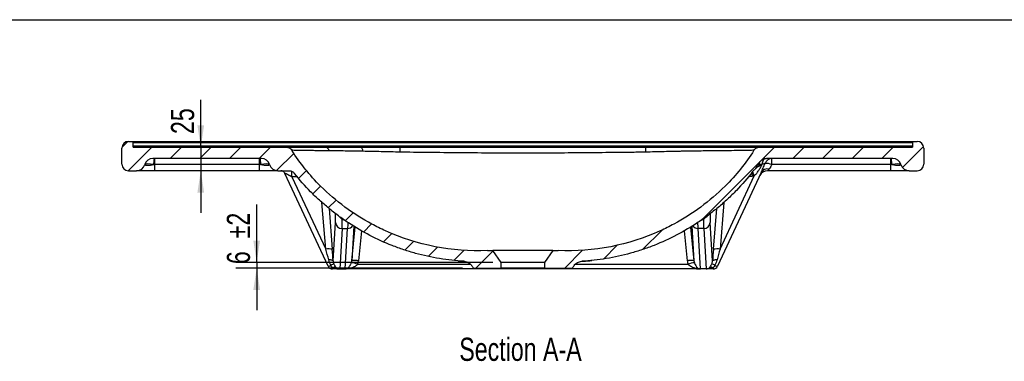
# Model space of a CAD drawing. Header units: millimetres. Extents: x 3 to 415, y 5 to 292.
# Tile 9 of 10: x 190 to 339, y 241 to 292. Entities that reach past the tile are written whole.
import ezdxf

# ---------------------------------------------------------------- set-up
doc = ezdxf.new("R2010")
doc.units = ezdxf.units.MM
doc.layers.add('FORMAT', color=179, linetype='Continuous')
doc.styles.add('SLDTEXTSTYLE0', font='TXT', dxfattribs={"width": 0.75})
doc.dimstyles.new('SLDDIMSTYLE4', dxfattribs={"dimtxt": 3.5, "dimasz": 3.302, "dimexe": 0, "dimexo": 0.0625, "dimgap": 0.875, "dimtad": 1, "dimlfac": 7, "dimrnd": 1e-09, "dimzin": 12, "dimdsep": 46, "dimtxsty": 'SLDTEXTSTYLE0', "dimsah": 1, "dimcen": 0.09, "dimadec": 0, "dimazin": 3, "dimtfac": 1, "dimtdec": 0, "dimtmove": 0, "dimatfit": 0, "dimfxl": 0, "dimfrac": 2, "dimtolj": 1, "dimtzin": 12, "dimarcsym": 0})
doc.dimstyles.new('SLDDIMSTYLE5', dxfattribs={"dimtxt": 3.5, "dimasz": 3.302, "dimexe": 0, "dimexo": 0.0625, "dimgap": 0.875, "dimtad": 1, "dimlfac": 7, "dimrnd": 1e-09, "dimzin": 12, "dimdsep": 46, "dimtxsty": 'SLDTEXTSTYLE0', "dimsah": 1, "dimcen": 0.09, "dimadec": 0, "dimazin": 3, "dimtol": 1, "dimtp": 2, "dimtm": 2, "dimtfac": 1, "dimtdec": 0, "dimtmove": 0, "dimatfit": 0, "dimfxl": 0, "dimfrac": 2, "dimtolj": 1, "dimarcsym": 0})

# ---------------------------------------------------------------- blocks, each defined once
blk = doc.blocks.new('_D_7')
at = {"layer": 'FORMAT'}
for p, q in [((225.99, 255.54), (225.99, 264.29)), ((261.74, 255.54), (222.81, 255.54)), ((225.99, 255.54), (225.99, 254.68)), ((257.17, 254.68), (222.81, 254.68)), ((225.99, 254.68), (225.99, 248.33))]:
    blk.add_line(p, q, dxfattribs=at)
for points in [[(225.99, 255.54), (226.49, 258.84), (225.48, 258.84)], [(225.99, 254.68), (225.48, 251.38), (226.49, 251.38)]]:
    blk.add_solid(points, dxfattribs=at)
at = {"layer": 'FORMAT', "char_height": 3.5, "attachment_point": 1, "rotation": 90, "style": 'SLDTEXTSTYLE0'}
for s, insert in [('±2', (221.47, 259.17)), ('6', (221.47, 255.27))]:
    blk.add_mtext(s, dxfattribs=dict(at, insert=insert))
blk = doc.blocks.new('_D_8')
at = {"layer": 'FORMAT'}
for p, q in [((217.52, 272.97), (217.52, 280.12)), ((226.74, 272.97), (214.34, 272.97)), ((217.52, 272.97), (217.52, 269.4)), ((226.74, 269.4), (214.34, 269.4)), ((217.52, 269.4), (217.52, 263.05))]:
    blk.add_line(p, q, dxfattribs=at)
for points in [[(217.52, 272.97), (218.03, 276.27), (217.01, 276.27)], [(217.52, 269.4), (217.01, 266.09), (218.03, 266.09)]]:
    blk.add_solid(points, dxfattribs=at)
at = {"layer": 'FORMAT', "insert": (213.01, 274.95), "char_height": 3.5, "attachment_point": 1, "rotation": 90, "style": 'SLDTEXTSTYLE0'}
blk.add_mtext('25', dxfattribs=at)

msp = doc.modelspace()

# ---------------------------------------------------------------- hatches: boundary and pattern name
at = {"layer": 'FORMAT', "linetype": 'Continuous', "lineweight": 18}
h = msp.add_hatch(dxfattribs=at)
h.set_pattern_fill('ANSI31', color=256, style=0)
edge = h.paths.add_edge_path(flags=0)
edge.add_arc((206.5783, 272.8254), 1, 90, 180)
edge.add_line((205.5783, 272.8254), (205.5783, 270.3969))
edge.add_arc((206.5783, 270.3969), 1, 180, 270)
edge.add_line((206.5783, 269.3969), (207.8061, 269.3969))
edge.add_arc((207.8061, 270.6826), 1.2857, 270, 343.87238)
edge.add_arc((210.2763, 269.9683), 1.2857, 90, 163.87238, ccw=False)
edge.add_line((210.2763, 271.254), (226.7093, 271.254))
edge.add_arc((226.7093, 269.9683), 1.2857, 16.12762, 90, ccw=False)
edge.add_arc((229.1795, 270.6826), 1.2857, 196.12762, 270)
edge.add_line((229.1795, 269.3969), (230.9024, 269.3969))
edge.add_spline(control_points=[(230.9024, 269.3969), (231.0178, 269.3969), (231.1348, 269.377), (231.2437, 269.3389), (231.3526, 269.3008), (231.4565, 269.2433), (231.5465, 269.171), (231.607, 269.1224), (231.6623, 269.0664), (231.7101, 269.0052)], knot_values=[0, 0, 0, 0, 0.00242316, 0.00242316, 0.00242316, 0.00484734, 0.00484734, 0.00484734, 0.00646535, 0.00646535, 0.00646535, 0.00646535], weights=[1, 1, 1, 1, 1, 1, 1, 1, 1, 1], degree=3, periodic=0)
edge.add_spline(control_points=[(231.7101, 269.0052), (233.927, 266.1647), (236.6561, 263.6761), (239.6473, 261.6673), (242.5187, 259.739), (245.7075, 258.2183), (249.0134, 257.2016), (251.7243, 256.3679), (254.5559, 255.8579), (257.3873, 255.6941)], knot_values=[0.01026597, 0.01026597, 0.01026597, 0.01026597, 0.08591319, 0.08591319, 0.08591319, 0.15818548, 0.15818548, 0.15818548, 0.2174303, 0.2174303, 0.2174303, 0.2174303], weights=[1, 1, 1, 1, 1, 1, 1, 1, 1, 1], degree=3, periodic=0)
edge.add_spline(control_points=[(257.3873, 255.6941), (257.5848, 255.6827), (257.7835, 255.6319), (257.9621, 255.5469), (258.1185, 255.4725), (258.2642, 255.3699), (258.386, 255.2468), (258.4364, 255.1959), (258.4833, 255.1412), (258.5256, 255.0834)], knot_values=[0, 0, 0, 0, 0.00415345, 0.00415345, 0.00415345, 0.00777456, 0.00777456, 0.00777456, 0.00925445, 0.00925445, 0.00925445, 0.00925445], weights=[1, 1, 1, 1, 1, 1, 1, 1, 1, 1], degree=3, periodic=0)
edge.add_spline(control_points=[(258.5256, 255.0834), (258.6237, 254.9497), (258.7219, 254.8161), (258.8202, 254.6826)], knot_values=[0.09919749, 0.09919749, 0.09919749, 0.09919749, 0.10267958, 0.10267958, 0.10267958, 0.10267958], weights=[1, 1, 1, 1], degree=3, periodic=0)
edge.add_line((258.8202, 254.6826), (263.0069, 254.6826))
edge.add_line((263.0069, 254.6826), (263.0069, 255.5397))
edge.add_line((263.0069, 255.5397), (261.7565, 257.3254))
edge.add_line((261.7565, 257.3254), (260.9355, 257.3254))
edge.add_spline(control_points=[(260.9355, 257.3254), (255.5668, 257.0868), (250.2799, 258.1333), (244.7879, 260.6229), (244.1005, 260.9631), (240.6026, 262.8453), (237.9846, 264.7719), (234.0108, 268.7068), (232.5512, 270.5257), (231.3121, 272.4919)], knot_values=[0, 0, 0, 0, 0.45026094, 0.45026094, 0.51579941, 0.51579941, 0.78953929, 0.78953929, 0.98435714, 0.98435714, 0.98435714, 0.98435714], weights=[1, 1, 1, 1, 1, 1, 1, 1, 1, 1], degree=3, periodic=0)
edge.add_spline(control_points=[(231.3121, 272.4919), (231.253, 272.5856), (231.1772, 272.6704), (231.0909, 272.7398), (230.9999, 272.813), (230.8948, 272.8712), (230.7846, 272.9097), (230.6744, 272.9483), (230.5561, 272.9683), (230.4394, 272.9683)], knot_values=[0, 0, 0, 0, 0.00232598, 0.00232598, 0.00232598, 0.0047803, 0.0047803, 0.0047803, 0.0072332, 0.0072332, 0.0072332, 0.0072332], weights=[1, 1, 1, 1, 1, 1, 1, 1, 1, 1], degree=3, periodic=0)
edge.add_line((230.4394, 272.9683), (207.2926, 272.9683))
edge.add_line((207.2926, 272.9683), (207.2926, 273.8254))
edge.add_line((207.2926, 273.8254), (206.5783, 273.8254))
h = msp.add_hatch(dxfattribs=at)
h.set_pattern_fill('ANSI31', color=256, style=0)
edge = h.paths.add_edge_path(flags=0)
edge.add_arc((326.0069, 272.8254), 1, 0, 90)
edge.add_line((326.0069, 273.8254), (325.2926, 273.8254))
edge.add_line((325.2926, 273.8254), (325.2926, 272.9683))
edge.add_line((325.2926, 272.9683), (302.1458, 272.9683))
edge.add_spline(control_points=[(302.1458, 272.9683), (302.0288, 272.9683), (301.9102, 272.9481), (301.7997, 272.9094), (301.6926, 272.8718), (301.5903, 272.8157), (301.5012, 272.7453), (301.4121, 272.6748), (301.3337, 272.588), (301.2732, 272.4919)], knot_values=[0, 0, 0, 0, 0.00245761, 0.00245761, 0.00245761, 0.00484081, 0.00484081, 0.00484081, 0.0072268, 0.0072268, 0.0072268, 0.0072268], weights=[1, 1, 1, 1, 1, 1, 1, 1, 1, 1], degree=3, periodic=0)
edge.add_spline(control_points=[(301.2732, 272.4919), (300.0341, 270.5257), (298.5744, 268.7068), (294.6007, 264.7719), (291.9826, 262.8453), (288.4848, 260.9631), (287.7974, 260.6229), (282.3053, 258.1333), (277.0185, 257.0868), (271.6498, 257.3254)], knot_values=[0.01564286, 0.01564286, 0.01564286, 0.01564286, 0.21046071, 0.21046071, 0.48420059, 0.48420059, 0.54973906, 0.54973906, 1, 1, 1, 1], weights=[1, 1, 1, 1, 1, 1, 1, 1, 1, 1], degree=3, periodic=0)
edge.add_line((271.6498, 257.3254), (270.8287, 257.3254))
edge.add_line((270.8287, 257.3254), (269.5783, 255.5397))
edge.add_line((269.5783, 255.5397), (269.5783, 254.6826))
edge.add_line((269.5783, 254.6826), (273.765, 254.6826))
edge.add_spline(control_points=[(273.765, 254.6826), (273.8633, 254.8161), (273.9615, 254.9497), (274.0596, 255.0834)], knot_values=[0.25559934, 0.25559934, 0.25559934, 0.25559934, 0.25905778, 0.25905778, 0.25905778, 0.25905778], weights=[1, 1, 1, 1], degree=3, periodic=0)
edge.add_spline(control_points=[(274.0596, 255.0834), (274.158, 255.2175), (274.2815, 255.3359), (274.4189, 255.4297), (274.5561, 255.5233), (274.7109, 255.5949), (274.8709, 255.6396), (274.9773, 255.6693), (275.0876, 255.6877), (275.1979, 255.6941)], knot_values=[0, 0, 0, 0, 0.00349269, 0.00349269, 0.00349269, 0.00697864, 0.00697864, 0.00697864, 0.00928053, 0.00928053, 0.00928053, 0.00928053], weights=[1, 1, 1, 1, 1, 1, 1, 1, 1, 1], degree=3, periodic=0)
edge.add_spline(control_points=[(275.1979, 255.6941), (278.6574, 255.8942), (282.1233, 256.6152), (285.3762, 257.8099), (288.6228, 259.0024), (291.7256, 260.6915), (294.4895, 262.7708), (296.9535, 264.6243), (299.2038, 266.8155), (301.076, 269.2653)], knot_values=[0.01305176, 0.01305176, 0.01305176, 0.01305176, 0.08579692, 0.08579692, 0.08579692, 0.15811218, 0.15811218, 0.15811218, 0.22261136, 0.22261136, 0.22261136, 0.22261136], weights=[1, 1, 1, 1, 1, 1, 1, 1, 1, 1], degree=3, periodic=0)
edge.add_spline(control_points=[(301.076, 269.2653), (301.1341, 269.3413), (301.2036, 269.4097), (301.2803, 269.4668)], knot_values=[0, 0, 0, 0, 0.00200926, 0.00200926, 0.00200926, 0.00200926], weights=[1, 1, 1, 1], degree=3, periodic=0)
edge.add_spline(control_points=[(301.2803, 269.4668), (301.3605, 269.5265), (301.4342, 269.5961), (301.4983, 269.6727), (301.5913, 269.7836), (301.6663, 269.9121), (301.7173, 270.0474)], knot_values=[0.00087304, 0.00087304, 0.00087304, 0.00087304, 0.00296937, 0.00296937, 0.00296937, 0.00600907, 0.00600907, 0.00600907, 0.00600907], weights=[1, 1, 1, 1, 1, 1, 1], degree=3, periodic=0)
edge.add_spline(control_points=[(301.7173, 270.0474), (301.7628, 270.168), (301.8238, 270.2838), (301.8975, 270.3895)], knot_values=[0.00106544, 0.00106544, 0.00106544, 0.00106544, 0.00376857, 0.00376857, 0.00376857, 0.00376857], weights=[1, 1, 1, 1], degree=3, periodic=0)
edge.add_spline(control_points=[(301.8975, 270.3895), (301.9655, 270.4869), (302.033, 270.5846), (302.0999, 270.6827)], knot_values=[0.00440137, 0.00440137, 0.00440137, 0.00440137, 0.00689476, 0.00689476, 0.00689476, 0.00689476], weights=[1, 1, 1, 1], degree=3, periodic=0)
edge.add_spline(control_points=[(302.0999, 270.6827), (302.1821, 270.8033), (302.2866, 270.9111), (302.4043, 270.9975), (302.5219, 271.0839), (302.6559, 271.1512), (302.7953, 271.1944), (302.9222, 271.2337), (303.0566, 271.254), (303.1895, 271.254)], knot_values=[0, 0, 0, 0, 0.00306584, 0.00306584, 0.00306584, 0.00612889, 0.00612889, 0.00612889, 0.00891179, 0.00891179, 0.00891179, 0.00891179], weights=[1, 1, 1, 1, 1, 1, 1, 1, 1, 1], degree=3, periodic=0)
edge.add_line((303.1895, 271.254), (322.309, 271.254))
edge.add_arc((322.309, 269.9683), 1.2857, 16.12762, 90, ccw=False)
edge.add_arc((324.7792, 270.6826), 1.2857, 196.12762, 270)
edge.add_line((324.7792, 269.3969), (326.0069, 269.3969))
edge.add_arc((326.0069, 270.3969), 1, 270, 360)
edge.add_line((327.0069, 270.3969), (327.0069, 272.8254))

# ---------------------------------------------------------------- linework, layer by layer
at = {"color": 7, "linetype": 'Continuous', "lineweight": 25}
for p, q in [((206.5783, 273.8254), (207.2926, 273.8254)), ((207.2926, 272.9683), (207.2926, 273.8254)), ((207.2926, 273.8254), (325.2926, 273.8254)), ((325.2926, 273.6427), (207.2926, 273.6427)), ((207.2926, 273.151), (325.2926, 273.151)), ((207.2926, 272.9683), (230.4394, 272.9683)), ((302.1458, 272.9683), (325.2926, 272.9683)), ((325.2926, 273.8254), (325.2926, 272.9683)), ((325.2926, 273.8254), (326.0069, 273.8254)), ((205.5783, 270.3969), (205.5783, 272.8254)), ((327.0069, 272.8254), (327.0069, 270.3969)), ((226.7093, 271.254), (210.2763, 271.254)), ((210.5658, 270.3254), (210.5658, 271.254)), ((210.5658, 269.3969), (210.5658, 270.3254)), ((226.4197, 270.3254), (210.5658, 270.3254)), ((226.4197, 270.3254), (226.4197, 271.254)), ((226.4197, 269.3969), (226.4197, 270.3254)), ((302.4937, 270.3211), (302.4969, 270.3294)), ((322.309, 271.254), (303.1895, 271.254)), ((304.005, 270.3254), (304.005, 271.254)), ((322.0194, 270.3254), (304.005, 270.3254)), ((322.0194, 270.3254), (322.0194, 271.254)), ((322.0194, 269.3969), (322.0194, 270.3254)), ((206.5783, 269.3969), (207.8061, 269.3969)), ((210.5658, 269.3969), (207.8061, 269.3969)), ((226.4197, 269.3969), (210.5658, 269.3969)), ((229.1795, 269.3969), (226.4197, 269.3969)), ((229.1795, 269.3969), (230.9024, 269.3969)), ((236.814, 254.9521), (230.2707, 268.9845)), ((231.3245, 268.5014), (236.4403, 257.5307)), ((302.3892, 269.1443), (295.7712, 254.9521)), ((296.145, 257.5307), (301.321, 268.6307)), ((303.5544, 269.6418), (303.326, 269.3969)), ((322.0194, 269.3969), (303.326, 269.3969)), ((324.7792, 269.3969), (322.0194, 269.3969)), ((324.7792, 269.3969), (326.0069, 269.3969)), ((237.5732, 255.7526), (237.9141, 261.5513)), ((295.012, 255.7526), (294.6711, 261.5513)), ((238.9139, 260.6694), (238.5535, 254.5397)), ((238.9139, 260.6694), (239.7399, 260.6694)), ((239.3795, 254.5397), (239.7399, 260.6694)), ((293.6713, 260.6694), (292.8453, 260.6694)), ((293.2057, 254.5397), (292.8453, 260.6694)), ((293.6713, 260.6694), (294.0317, 254.5397)), ((260.9355, 257.3254), (261.7565, 257.3254)), ((263.0069, 255.5397), (261.7565, 257.3254)), ((270.8287, 257.3254), (261.7565, 257.3254)), ((270.8287, 257.3254), (269.5783, 255.5397)), ((270.8287, 257.3254), (271.6498, 257.3254)), ((263.0069, 254.6826), (263.0069, 255.5397)), ((269.5783, 255.5397), (263.0069, 255.5397)), ((269.5783, 255.5397), (269.5783, 254.6826)), ((238.5311, 254.5397), (237.4615, 254.5397)), ((238.5565, 254.5397), (238.5311, 254.5397)), ((238.5565, 254.5397), (239.376, 254.5397)), ((239.3834, 254.5397), (239.376, 254.5397)), ((293.2019, 254.5397), (239.3834, 254.5397)), ((258.8202, 254.6826), (263.0069, 254.6826)), ((269.5783, 254.6826), (263.0069, 254.6826)), ((269.5783, 254.6826), (273.765, 254.6826)), ((293.2019, 254.5397), (293.2093, 254.5397)), ((294.0288, 254.5397), (293.2093, 254.5397)), ((294.0288, 254.5397), (294.0541, 254.5397)), ((295.1237, 254.5397), (294.0541, 254.5397)), ((295.1239, 254.5397), (295.1237, 254.5397))]:
    msp.add_line(p, q, dxfattribs=at)
at = {"color": 8, "linetype": 'Continuous', "lineweight": 25}
for p, q in [((232.1272, 268.5014), (231.3245, 268.5014)), ((300.56, 268.5014), (300.4479, 268.5014)), ((300.56, 268.5014), (300.56, 268.6429)), ((236.4403, 257.5307), (235.8707, 264.6031)), ((296.7151, 264.6089), (296.145, 257.5307)), ((236.9387, 263.6851), (237.436, 257.5104)), ((295.1493, 257.5104), (295.6481, 263.7037)), ((239.4667, 261.7953), (238.9207, 262.0375)), ((240.7002, 261.0155), (240.3926, 255.7843)), ((291.8856, 261.0063), (292.1926, 255.7843)), ((293.6645, 262.0375), (293.0401, 261.7605)), ((240.3926, 255.7843), (240.9047, 260.8889)), ((241.841, 260.3093), (241.3874, 255.7879)), ((291.1978, 255.7879), (290.7425, 260.3268)), ((291.681, 260.8847), (292.1926, 255.7843)), ((241.2634, 255.2433), (258.389, 255.2433)), ((274.2255, 255.2433), (291.3218, 255.2433))]:
    msp.add_line(p, q, dxfattribs=at)
at = {"color": 7, "linetype": 'Continuous', "lineweight": 25, "flags": 128}
for points in [[(241.7262, 272.9683), (241.7779, 272.9572), (241.8284, 272.9243), (241.8767, 272.8701), (241.9216, 272.796), (241.9622, 272.7036), (241.9976, 272.5949), (242.0269, 272.4724), (242.0496, 272.3386)], [(210.4267, 270.3254), (210.4327, 270.519), (210.4413, 270.6983), (210.4521, 270.8587), (210.4649, 270.996), (210.4793, 271.1066), (210.495, 271.1878), (210.5116, 271.2373), (210.5287, 271.254)], [(226.4569, 271.254), (226.474, 271.2373), (226.4905, 271.1878), (226.5063, 271.1066), (226.5207, 270.996), (226.5335, 270.8587), (226.5443, 270.6983), (226.5528, 270.519), (226.5589, 270.3254)], [(322.1586, 270.3254), (322.1525, 270.519), (322.144, 270.6983), (322.1332, 270.8587), (322.1204, 270.996), (322.1059, 271.1066), (322.0902, 271.1878), (322.0736, 271.2373), (322.0566, 271.254)], [(237.5732, 255.7526), (237.5538, 255.7857), (237.5128, 255.8162), (237.4512, 255.8434), (237.3702, 255.8667), (237.2717, 255.8857), (237.1579, 255.8998), (237.0312, 255.9089), (236.8945, 255.9126)], [(241.3874, 255.7879), (241.196, 255.8049), (241.0117, 255.8174), (240.8414, 255.8249), (240.6916, 255.8271), (240.5677, 255.8239), (240.4745, 255.8155), (240.4154, 255.8021), (240.3926, 255.7843)], [(292.1926, 255.7843), (292.1699, 255.8021), (292.1108, 255.8155), (292.0175, 255.8239), (291.8937, 255.8271), (291.7438, 255.8249), (291.5736, 255.8174), (291.3893, 255.8049), (291.1978, 255.7879)], [(295.6907, 255.9126), (295.554, 255.9089), (295.4274, 255.8998), (295.3135, 255.8857), (295.215, 255.8667), (295.1341, 255.8434), (295.0724, 255.8162), (295.0314, 255.7857), (295.012, 255.7526)]]:
    msp.add_lwpolyline(points, dxfattribs=at)
at = {"color": 8, "linetype": 'Continuous', "lineweight": 25, "flags": 128}
for points in [[(302.9374, 271.2394), (302.9322, 271.2374), (302.8473, 271.1881), (302.7669, 271.1074), (302.6929, 270.9972), (302.6274, 270.8605), (302.572, 270.7008), (302.5281, 270.5223), (302.4969, 270.3294)], [(238.9207, 262.0375), (239.0037, 262.0782), (239.0645, 262.1003)], [(293.6645, 262.0375), (293.5816, 262.0782), (293.5058, 262.1047)]]:
    msp.add_lwpolyline(points, dxfattribs=at)
at = {"color": 7, "linetype": 'Continuous', "lineweight": 25}
for centre, radius, start, end in [((206.5783, 272.8254), 1, 90, 180), ((236.2977, 272.2875), 0.6883, 10.238052, 81.534622), ((240.9857, 272.3668), 6.7374, 358.623015, 5.12206), ((291.5995, 272.3668), 6.7374, 174.87794, 181.376985), ((326.0069, 272.8254), 1, 0, 90), ((206.5783, 270.3969), 1, 180, 270), ((207.8061, 270.6826), 1.2857, 270, 343.87238), ((210.2763, 269.9683), 1.2857, 90, 163.87238), ((210.2792, 269.972), 1.282, 90.062719, 163.997997), ((226.7064, 269.972), 1.282, 16.002003, 89.937281), ((226.7093, 269.9683), 1.2857, 16.12762, 90), ((229.1795, 270.6826), 1.2857, 196.12762, 270), ((304.0364, 270.097), 1.1575, 91.554892, 159.041455), ((303.0511, 267.9911), 2.5217, 67.774696, 92.173924), ((322.306, 269.972), 1.282, 16.002003, 89.937281), ((322.309, 269.9683), 1.2857, 16.12762, 90), ((324.7792, 270.6826), 1.2857, 196.12762, 270), ((326.0069, 270.3969), 1, 270, 0), ((303.326, 268.1112), 1.2857, 89.988462, 155), ((303.302, 268.6195), 1.053, 76.13163, 150.102911), ((238.9, 261.6613), 0.992, 186.364677, 270.803344), ((293.6853, 261.6613), 0.992, 269.196656, 353.635323), ((236.8845, 254.8923), 2.6756, 78.104533, 99.556607), ((295.7008, 254.8923), 2.6756, 80.443393, 101.895467), ((237.4614, 255.254), 0.7143, 205, 270), ((237.4619, 255.2523), 0.7126, 205.194163, 269.970695), ((238.2377, 253.1577), 2.1914, 104.526023, 118.08267), ((240.0581, 252.5291), 2.9698, 66.054387, 84.763882), ((292.5272, 252.5291), 2.9698, 95.236118, 113.945613), ((294.3475, 253.1577), 2.1914, 61.91733, 75.473977), ((295.1234, 255.2523), 0.7126, 270.029305, 334.805837), ((295.1239, 255.254), 0.7143, 270, 335), ((237.8097, 254.0353), 0.7676, 74.505755, 115.822257), ((294.7755, 254.0353), 0.7676, 64.177743, 105.494245)]:
    msp.add_arc(centre, radius, start, end, dxfattribs=at)
at = {"color": 8, "linetype": 'Continuous', "lineweight": 25}
for centre, radius, start, end in [((302.0822, 268.3572), 2.0153, 78.123934, 95.66203), ((272.9038, 261.7501), 29.0068, 13.588537, 14.745956), ((284.7778, 262.8471), 17.5251, 19.270048, 21.506909), ((239.7467, 261.6724), 1.003, 269.612688, 324.980061), ((292.8386, 261.6728), 1.0034, 215.677722, 270.38131)]:
    msp.add_arc(centre, radius, start, end, dxfattribs=at)
at = {"color": 7, "linetype": 'Continuous', "lineweight": 25}
for centre, major_axis, ratio, start_param, end_param in [((210.5726, 269.9683), (1.5385, -0.3295), 0.20449933, 1.70945622, 3.04917349), ((210.764, 270.6826), (1.717, 0.3574), 0.16457982, 3.14082333, 4.4805406), ((226.413, 269.9683), (1.5385, 0.3295), 0.20449933, 0.09241916, 1.43213644), ((226.2216, 270.6826), (1.717, -0.3574), 0.16457982, 4.94423736, 6.28395463), ((301.9064, 269.9683), (1.121, 0.5502), 0.06143338, 0.33124348, 0.98613218), ((322.0126, 269.9683), (1.5385, 0.3295), 0.20449933, 0.09241916, 1.43213644), ((321.8213, 270.6826), (1.717, -0.3574), 0.16457982, 4.94423736, 6.28395463), ((238.0063, 271.1723), (-0.8353, 10.8712), 0.03599669, 3.39988753, 3.71184267), ((294.5789, 271.1723), (0.8353, 10.8712), 0.03599669, 2.57134264, 2.88329778), ((236.3389, 257.8301), (-1.3219, 4.6937), 0.00336044, 4.29060003, 4.64761446), ((237.3347, 257.9143), (-0.4177, 5.1185), 0.01330648, 4.27529379, 4.63230822), ((295.2506, 257.9143), (0.4177, 5.1185), 0.01330648, 1.65087708, 2.00789152), ((296.2463, 257.8301), (1.3219, 4.6937), 0.00336044, 1.63557084, 1.99258528), ((237.5402, 255.254), (0.7263, 0.3016), 0.08605105, 3.14526774, 3.20579748), ((237.5069, 255.3254), (0.6928, 0.3735), 0.09196556, 3.19676767, 4.21433503), ((239.3985, 255.8974), (0.0572, 1.1628), 0.85891341, 4.39384872, 4.65732992), ((239.3985, 256.0019), (0.0982, 2.128), 0.93884938, 4.39152276, 4.65500396), ((293.1867, 256.0019), (-0.0982, 2.128), 0.93884938, 1.62818135, 1.89166255), ((293.1867, 255.8974), (-0.0572, 1.1628), 0.85891341, 1.62585539, 1.88933659), ((295.0784, 255.3254), (0.6928, -0.3735), 0.09196556, 5.21044294, 6.2280103), ((295.045, 255.254), (0.7263, -0.3016), 0.08605105, 6.21898048, 6.27951022), ((237.5069, 255.3254), (0.0454, 0.7857), 0.0060477, 3.14194181, 3.84540152), ((238.5515, 255.5397), (-0.6877, 0.7293), 0.99497706, 2.02145485, 2.38510682), ((238.6998, 255.5397), (0.7866, 0.7316), 0.86660127, 3.88872216, 3.89168618), ((239.3332, 255.5397), (0.7322, -0.7126), 0.9581715, 5.50560794, 5.50916856), ((239.3775, 255.5397), (0.7281, 0.6866), 0.99850012, 3.95916547, 4.30388011), ((293.2078, 255.5397), (0.7281, -0.6866), 0.99850012, 5.12089786, 5.46561249), ((293.252, 255.5397), (0.7322, 0.7126), 0.9581715, 3.9156094, 3.91917002), ((293.8855, 255.5397), (0.7866, -0.7316), 0.86660127, 5.53309178, 5.5360558), ((294.0338, 255.5397), (0.6877, 0.7293), 0.99497706, 3.89807849, 4.26173046), ((295.0784, 255.3254), (-0.0454, 0.7857), 0.0060477, 2.43778379, 3.1412435)]:
    msp.add_ellipse(centre, major_axis=major_axis, ratio=ratio, start_param=start_param, end_param=end_param, dxfattribs=at)
at = {"color": 8, "linetype": 'Continuous', "lineweight": 25}
for centre, major_axis, ratio, start_param, end_param in [((237.0106, 271.0881), (-0.8355, 9.8712), 0.03801393, 3.39943613, 3.73380056), ((295.5747, 271.0881), (0.8355, 9.8712), 0.03801393, 2.54944994, 2.88374918), ((240.7332, 271.1723), (1.0023, 10.8713), 0.00884705, 2.65552535, 2.88134749), ((291.852, 271.1723), (-1.0023, 10.8713), 0.00884705, 3.40183782, 3.62965728)]:
    msp.add_ellipse(centre, major_axis=major_axis, ratio=ratio, start_param=start_param, end_param=end_param, dxfattribs=at)
at = {"color": 7, "linetype": 'Continuous', "lineweight": 25}
for points, knots in [([(230.4394, 272.9683), (230.5267, 272.9683), (230.6121, 272.9576), (230.7377, 272.9258), (230.7793, 272.9125), (230.8602, 272.8809), (230.8993, 272.8627), (230.9749, 272.8217), (231.0114, 272.7988), (231.0817, 272.7483), (231.1156, 272.7205), (231.2105, 272.632), (231.2655, 272.5657), (231.3121, 272.4919)], [0, 0, 0, 0, 0.25, 0.25, 0.375, 0.375, 0.5, 0.5, 0.625, 0.625, 0.75, 0.75, 1, 1, 1, 1]), ([(230.4394, 272.9683), (230.542, 272.9683), (230.6644, 272.9683), (230.8428, 272.9683), (230.8798, 272.9683), (230.9563, 272.9683), (230.9958, 272.9683), (231.1179, 272.9683), (231.2038, 272.9683), (231.6558, 272.9683), (232.0888, 272.9683), (232.8428, 272.9683), (233.1116, 272.9683), (233.5416, 272.9683), (233.6894, 272.9683), (233.9941, 272.9683), (234.1502, 272.9683), (234.9485, 272.9683), (235.6449, 272.9683), (236.3991, 272.9683)], [0, 0, 0, 0, 0.125, 0.125, 0.15625, 0.15625, 0.1875, 0.1875, 0.25, 0.25, 0.5, 0.5, 0.625, 0.625, 0.6875, 0.6875, 0.75, 0.75, 1, 1, 1, 1]), ([(236.3991, 272.9683), (237.1978, 272.9683), (238.0424, 272.9683), (239.8184, 272.9683), (240.7499, 272.9683), (241.7262, 272.9683)], [0, 0, 0, 0, 0.5, 0.5, 1, 1, 1, 1]), ([(241.7262, 272.9683), (242.6893, 272.9683), (243.6687, 272.9683), (245.6588, 272.9683), (246.6695, 272.9683), (247.6962, 272.9683)], [0, 0, 0, 0, 0.5, 0.5, 1, 1, 1, 1]), ([(247.6962, 272.9683), (247.8899, 272.9683), (248.0836, 272.9683), (248.4711, 272.9683), (249.0522, 272.9683), (249.6333, 272.9683), (250.7956, 272.9683), (251.5704, 272.9683), (253.895, 272.9683), (255.4446, 272.9683), (260.0937, 272.9683), (263.1932, 272.9683), (269.392, 272.9683), (272.4915, 272.9683), (277.1406, 272.9683), (278.6903, 272.9683), (281.0148, 272.9683), (281.7897, 272.9683), (282.9519, 272.9683), (283.3393, 272.9683), (283.9205, 272.9683), (284.1142, 272.9683), (284.5016, 272.9683), (284.6953, 272.9683), (284.889, 272.9683)], [0, 0, 0, 0, 0.015625, 0.015625, 0.03125, 0.0625, 0.0625, 0.125, 0.125, 0.25, 0.25, 0.5, 0.5, 0.75, 0.75, 0.875, 0.875, 0.9375, 0.9375, 0.96875, 0.96875, 0.984375, 0.984375, 1, 1, 1, 1]), ([(284.889, 272.9683), (285.8985, 272.9683), (286.893, 272.9683), (288.3628, 272.9683), (288.849, 272.9683), (289.5728, 272.9683), (289.8131, 272.9683), (290.1722, 272.9683), (290.2916, 272.9683), (290.53, 272.9683), (290.6491, 272.9683), (291.7152, 272.9683), (292.6216, 272.9683), (294.3539, 272.9683), (295.18, 272.9683), (296.0619, 272.9683), (296.1593, 272.9683), (296.3516, 272.9683), (296.4468, 272.9683), (296.7294, 272.9683), (296.9137, 272.9683), (297.4547, 272.9683), (297.7995, 272.9683), (298.7864, 272.9683), (299.3818, 272.9683), (299.9778, 272.9683), (300.043, 272.9683), (300.171, 272.9683), (300.2337, 272.9683), (300.4181, 272.9683), (300.5359, 272.9683), (300.8746, 272.9683), (301.0805, 272.9683), (301.639, 272.9683), (301.9329, 272.9683), (302.1458, 272.9683)], [0, 0, 0, 0, 0.125, 0.125, 0.1875, 0.1875, 0.21875, 0.21875, 0.234375, 0.234375, 0.25, 0.25, 0.375, 0.375, 0.5, 0.5, 0.515625, 0.515625, 0.53125, 0.53125, 0.5625, 0.5625, 0.625, 0.625, 0.75, 0.75, 0.765625, 0.765625, 0.78125, 0.78125, 0.8125, 0.8125, 0.875, 0.875, 1, 1, 1, 1]), ([(301.2732, 272.4919), (301.3197, 272.5657), (301.3748, 272.6319), (301.4695, 272.7203), (301.5034, 272.7481), (301.5738, 272.7987), (301.6103, 272.8216), (301.686, 272.8627), (301.7251, 272.8809), (301.8059, 272.9125), (301.8476, 272.9258), (301.9731, 272.9576), (302.0586, 272.9683), (302.1458, 272.9683)], [0, 0, 0, 0, 0.25, 0.25, 0.375, 0.375, 0.5, 0.5, 0.625, 0.625, 0.75, 0.75, 1, 1, 1, 1]), ([(260.9355, 257.3254), (255.5668, 257.0868), (250.2799, 258.1333), (244.7879, 260.6229), (244.1005, 260.9631), (240.6026, 262.8453), (237.9846, 264.7719), (234.0108, 268.7068), (232.5512, 270.5257), (231.3121, 272.4919)], [0.01564286, 0.01564286, 0.01564286, 0.01564286, 0.465903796, 0.465903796, 0.531442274, 0.531442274, 0.805182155, 0.805182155, 1, 1, 1, 1]), ([(236.975, 272.4099), (236.2679, 272.4178), (235.6139, 272.4246), (234.8626, 272.4327), (234.7157, 272.4343), (234.4285, 272.4374), (234.2889, 272.439), (233.8827, 272.4436), (233.6282, 272.4467), (232.9128, 272.4558), (232.4996, 272.4621), (232.0642, 272.4707), (231.9811, 272.4724), (231.8234, 272.4761), (231.7486, 272.4779), (231.5381, 272.4836), (231.4161, 272.4876), (231.3121, 272.4919)], [0, 0, 0, 0, 0.25, 0.25, 0.3125, 0.3125, 0.375, 0.375, 0.5, 0.5, 0.75, 0.75, 0.8125, 0.8125, 0.875, 0.875, 1, 1, 1, 1]), ([(242.0496, 272.3386), (241.5879, 272.3468), (241.1344, 272.3543), (240.4667, 272.3647), (240.246, 272.368), (239.8101, 272.3743), (239.5951, 272.3773), (238.5343, 272.3918), (237.7313, 272.4014), (236.975, 272.4099)], [0, 0, 0, 0, 0.25, 0.25, 0.375, 0.375, 0.5, 0.5, 1, 1, 1, 1]), ([(247.7212, 272.2049), (247.2371, 272.2195), (246.7545, 272.2331), (246.0327, 272.2522), (245.7923, 272.2584), (245.3133, 272.2704), (245.0751, 272.2761), (243.8896, 272.3038), (242.9599, 272.3225), (242.0496, 272.3386)], [0, 0, 0, 0, 0.25, 0.25, 0.375, 0.375, 0.5, 0.5, 1, 1, 1, 1]), ([(248.0237, 272.1957), (248.0111, 272.1958), (247.9985, 272.1965), (247.9733, 272.1972), (247.9355, 272.1984), (247.8472, 272.2011), (247.7716, 272.2034), (247.7212, 272.2049)], [0, 0, 0, 0, 0.125, 0.125, 0.25, 0.5, 1, 1, 1, 1]), ([(284.5615, 272.1957), (284.5496, 272.1953), (284.5377, 272.1954), (284.514, 272.1952), (284.4783, 272.1948), (284.395, 272.194), (284.2285, 272.1923), (283.8955, 272.1889), (283.2294, 272.1821), (282.6585, 272.1762), (281.5168, 272.1643), (280.7556, 272.1563), (278.472, 272.1324), (276.9496, 272.1167), (273.9048, 272.0883), (272.3824, 272.0758), (269.3375, 272.0579), (266.2926, 272.0473), (263.2477, 272.0579), (260.2028, 272.0758), (258.6804, 272.0883), (255.6356, 272.1167), (254.1132, 272.1324), (251.0685, 272.1643), (249.5461, 272.1803), (248.0237, 272.1957)], [0, 0, 0, 0, 0.00097656, 0.00097656, 0.00195313, 0.00390625, 0.0078125, 0.015625, 0.03125, 0.0625, 0.0625, 0.125, 0.125, 0.25, 0.25, 0.375, 0.375, 0.5, 0.625, 0.625, 0.75, 0.75, 0.875, 0.875, 1, 1, 1, 1]), ([(301.2732, 272.4919), (300.0341, 270.5257), (298.5744, 268.7068), (294.6007, 264.7719), (291.9826, 262.8453), (288.4848, 260.9631), (287.7974, 260.6229), (282.3053, 258.1333), (277.0185, 257.0868), (271.6498, 257.3254)], [0.01564286, 0.01564286, 0.01564286, 0.01564286, 0.210460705, 0.210460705, 0.484200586, 0.484200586, 0.549739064, 0.549739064, 1, 1, 1, 1]), ([(301.2732, 272.4919), (301.1656, 272.4876), (301.0392, 272.4834), (300.75, 272.4756), (300.5872, 272.4719), (300.2252, 272.4649), (300.0259, 272.4615), (299.6994, 272.4566), (299.5859, 272.4549), (299.3496, 272.4517), (299.2265, 272.4501), (298.5931, 272.4421), (298.0258, 272.4359), (297.0875, 272.4259), (296.76, 272.4224), (296.2465, 272.4169), (296.0716, 272.415), (295.8037, 272.412), (295.7134, 272.411), (295.531, 272.409), (295.4388, 272.4079), (294.604, 272.3984), (293.8229, 272.3889), (292.1862, 272.3661), (291.3306, 272.3529), (290.2129, 272.3329), (289.9876, 272.3287), (289.535, 272.32), (289.3076, 272.3155), (288.6217, 272.3014), (288.1597, 272.2913), (287.4597, 272.2749), (287.225, 272.2692), (286.755, 272.2575), (286.5196, 272.2514), (285.8122, 272.2326), (285.3389, 272.2192), (284.8641, 272.2049)], [0, 0, 0, 0, 0.0625, 0.0625, 0.125, 0.125, 0.1875, 0.1875, 0.21875, 0.21875, 0.25, 0.25, 0.375, 0.375, 0.4375, 0.4375, 0.46875, 0.46875, 0.484375, 0.484375, 0.5, 0.5, 0.625, 0.625, 0.75, 0.75, 0.78125, 0.78125, 0.8125, 0.8125, 0.875, 0.875, 0.90625, 0.90625, 0.9375, 0.9375, 1, 1, 1, 1]), ([(301.7173, 270.0474), (301.6736, 269.9314), (301.6146, 269.8243), (301.5037, 269.6768), (301.4628, 269.6298), (301.3758, 269.5434), (301.3295, 269.5034), (301.2803, 269.4668)], [0, 0, 0, 0, 0.5, 0.5, 0.75, 0.75, 1, 1, 1, 1]), ([(301.321, 268.6307), (301.3867, 268.6872), (301.4491, 268.7468), (301.569, 268.8706), (301.6264, 268.9349), (301.7924, 269.1332), (301.8952, 269.2731), (302.0866, 269.5606), (302.1754, 269.7086), (302.3004, 269.9356), (302.3406, 270.012), (302.3992, 270.1274), (302.4184, 270.166), (302.4564, 270.2434), (302.4752, 270.2824), (302.4937, 270.3211)], [0, 0, 0, 0, 0.125, 0.125, 0.25, 0.25, 0.5, 0.5, 0.75, 0.75, 0.875, 0.875, 0.9375, 0.9375, 1, 1, 1, 1]), ([(302.0999, 270.6827), (302.1605, 270.7716), (302.2309, 270.8512), (302.3503, 270.9571), (302.3927, 270.9903), (302.481, 271.051), (302.5266, 271.0785), (302.6206, 271.1276), (302.6691, 271.1493), (302.7689, 271.1871), (302.8206, 271.2031), (302.9762, 271.2412), (303.0819, 271.254), (303.1895, 271.254)], [0, 0, 0, 0, 0.25, 0.25, 0.375, 0.375, 0.5, 0.5, 0.625, 0.625, 0.75, 0.75, 1, 1, 1, 1]), ([(302.3892, 269.1443), (302.4382, 269.2495), (302.4844, 269.3584), (302.5759, 269.581), (302.6211, 269.6948), (302.713, 269.9254), (302.7597, 270.0421), (302.8555, 270.2761), (302.9047, 270.3934), (302.9555, 270.511)], [0, 0, 0, 0, 0.25, 0.25, 0.5, 0.5, 0.75, 0.75, 1, 1, 1, 1]), ([(304.005, 270.3254), (303.9574, 270.2624), (303.914, 270.1988), (303.8542, 270.1041), (303.835, 270.0727), (303.798, 270.0104), (303.7801, 269.9796), (303.6937, 269.8305), (303.6324, 269.7254), (303.5544, 269.6418)], [0, 0, 0, 0, 0.25, 0.25, 0.375, 0.375, 0.5, 0.5, 1, 1, 1, 1]), ([(230.2707, 268.9845), (230.2421, 269.0457), (230.2048, 269.1028), (230.1158, 269.2043), (230.064, 269.2487), (229.9501, 269.3213), (229.888, 269.3494), (229.7583, 269.3872), (229.6908, 269.3969), (229.6233, 269.3969)], [0, 0, 0, 0, 0.25, 0.25, 0.5, 0.5, 0.75, 0.75, 1, 1, 1, 1]), ([(231.3245, 268.5014), (231.3117, 268.5065), (231.2853, 268.517), (231.245, 268.5337), (231.2031, 268.5515), (231.1596, 268.5706), (231.0997, 268.5977), (231.0244, 268.6331), (230.9339, 268.6781), (230.8462, 268.7234), (230.7639, 268.7658), (230.6913, 268.8034), (230.5969, 268.852), (230.4878, 268.9057), (230.3988, 268.9459), (230.3498, 268.9657), (230.3241, 268.9752), (230.3032, 268.9822), (230.2872, 268.9866), (230.2763, 268.9884), (230.2702, 268.988), (230.2705, 268.9856), (230.2707, 268.9845)], [0, 0, 0, 0, 0.02738923, 0.05608937, 0.08610192, 0.11742816, 0.15006924, 0.21626474, 0.28272947, 0.35241565, 0.41587164, 0.47314463, 0.52429897, 0.64480057, 0.75046854, 0.78697636, 0.82279244, 0.8581535, 0.89330544, 0.92849857, 0.96398229, 1, 1, 1, 1]), ([(230.9024, 269.3969), (230.9805, 269.3969), (231.0571, 269.3881), (231.2074, 269.3539), (231.2818, 269.3278), (231.4206, 269.2608), (231.4858, 269.2197), (231.6076, 269.1219), (231.6621, 269.0667), (231.7101, 269.0052)], [0, 0, 0, 0, 0.25, 0.25, 0.5, 0.5, 0.75, 0.75, 1, 1, 1, 1]), ([(257.3873, 255.6941), (256.1447, 255.766), (254.912, 255.9028), (252.4662, 256.3047), (251.253, 256.5697), (249.7491, 256.9826), (249.4489, 257.0693), (248.8498, 257.2509), (248.5515, 257.3456), (247.6626, 257.641), (247.0771, 257.8529), (245.3419, 258.5327), (244.2131, 259.0448), (242.0112, 260.1857), (240.938, 260.8145), (239.6325, 261.6757), (239.3732, 261.8516), (238.8612, 262.2091), (238.6081, 262.3908), (237.8573, 262.9448), (237.3683, 263.326), (236.4126, 264.1117), (235.9461, 264.5161), (235.2629, 265.1401), (235.038, 265.3509), (234.5937, 265.7784), (234.3743, 265.995), (233.2927, 267.0939), (232.4763, 268.0235), (231.7101, 269.0052)], [0, 0, 0, 0, 0.125, 0.125, 0.25, 0.25, 0.28125, 0.28125, 0.3125, 0.3125, 0.375, 0.375, 0.5, 0.5, 0.625, 0.625, 0.65625, 0.65625, 0.6875, 0.6875, 0.75, 0.75, 0.8125, 0.8125, 0.84375, 0.84375, 0.875, 0.875, 1, 1, 1, 1]), ([(301.076, 269.2653), (300.31, 268.263), (299.4911, 267.3125), (298.1852, 265.9628), (297.7368, 265.5257), (296.8172, 264.674), (296.3455, 264.2596), (295.6201, 263.6558), (295.3753, 263.4574), (294.8796, 263.0667), (294.6285, 262.874), (293.8676, 262.3065), (293.3522, 261.943), (291.782, 260.8969), (290.7032, 260.2582), (288.4825, 259.0969), (287.3406, 258.5742), (285.8728, 257.995), (285.577, 257.8828), (284.9822, 257.6663), (284.6841, 257.5623), (283.7875, 257.2628), (283.1868, 257.0798), (281.3757, 256.5798), (280.1565, 256.3119), (277.6948, 255.9053), (276.4523, 255.7667), (275.1979, 255.6941)], [0, 0, 0, 0, 0.125, 0.125, 0.1875, 0.1875, 0.25, 0.25, 0.28125, 0.28125, 0.3125, 0.3125, 0.375, 0.375, 0.5, 0.5, 0.625, 0.625, 0.65625, 0.65625, 0.6875, 0.6875, 0.75, 0.75, 0.875, 0.875, 1, 1, 1, 1]), ([(237.2061, 255.091), (237.1414, 255.2237), (237.0833, 255.3591), (236.9796, 255.6331), (236.9339, 255.7718), (236.8945, 255.9126)], [0, 0, 0, 0, 0.5, 0.5, 1, 1, 1, 1]), ([(237.4754, 254.7262), (237.4316, 254.7725), (237.3824, 254.8248), (237.2866, 254.9482), (237.2425, 255.016), (237.2061, 255.091)], [0, 0, 0, 0, 0.5, 0.5, 1, 1, 1, 1]), ([(237.5732, 255.7526), (237.5779, 255.6746), (237.5884, 255.5968), (237.6155, 255.4788), (237.6265, 255.4392), (237.6533, 255.3591), (237.6693, 255.3189), (237.6881, 255.279)], [0, 0, 0, 0, 0.5, 0.5, 0.75, 0.75, 1, 1, 1, 1]), ([(237.6881, 255.279), (237.7152, 255.2214), (237.744, 255.1691), (237.7878, 255.0962), (237.8025, 255.0728), (237.8319, 255.0278), (237.8467, 255.006), (237.9186, 254.9024), (237.9711, 254.8348), (238.0148, 254.775)], [0, 0, 0, 0, 0.25, 0.25, 0.375, 0.375, 0.5, 0.5, 1, 1, 1, 1]), ([(239.7968, 254.6255), (239.8287, 254.6705), (239.8696, 254.7204), (239.9581, 254.8318), (240.0058, 254.8932), (240.1025, 255.0306), (240.1512, 255.106), (240.2217, 255.2346), (240.2449, 255.2804), (240.2892, 255.3785), (240.3101, 255.4303), (240.3291, 255.4865)], [0, 0, 0, 0, 0.25, 0.25, 0.5, 0.5, 0.75, 0.75, 0.875, 0.875, 1, 1, 1, 1]), ([(241.2634, 255.2433), (241.2272, 255.1994), (241.1874, 255.1599), (241.1034, 255.0861), (241.0592, 255.0521), (240.9244, 254.9575), (240.8306, 254.9034), (240.6393, 254.8056), (240.5424, 254.7625), (240.3995, 254.7036), (240.3524, 254.6849), (240.284, 254.6578), (240.2615, 254.6489), (240.218, 254.6313), (240.1968, 254.6225), (240.1771, 254.6136)], [0, 0, 0, 0, 0.125, 0.125, 0.25, 0.25, 0.5, 0.5, 0.75, 0.75, 0.875, 0.875, 0.9375, 0.9375, 1, 1, 1, 1]), ([(256.5065, 255.7691), (256.7962, 255.7374), (257.1125, 255.7027), (257.437, 255.6935), (257.4641, 255.6928)], [0, 0, 0, 0, 0.9162895, 1, 1, 1, 1]), ([(257.3873, 255.6941), (257.4994, 255.6876), (257.6084, 255.6692), (257.7676, 255.6247), (257.82, 255.6071), (257.9231, 255.5659), (257.9743, 255.5422), (258.122, 255.4636), (258.2134, 255.4014), (258.3399, 255.2929), (258.3804, 255.254), (258.4567, 255.1718), (258.4924, 255.1287), (258.5256, 255.0834)], [0, 0, 0, 0, 0.25, 0.25, 0.375, 0.375, 0.5, 0.5, 0.75, 0.75, 0.875, 0.875, 1, 1, 1, 1]), ([(274.0596, 255.0834), (274.1259, 255.1738), (274.2013, 255.2548), (274.369, 255.3992), (274.4624, 255.463), (274.6578, 255.5672), (274.7605, 255.6086), (274.9761, 255.6692), (275.0861, 255.6876), (275.1979, 255.6941)], [0, 0, 0, 0, 0.25, 0.25, 0.5, 0.5, 0.75, 0.75, 1, 1, 1, 1]), ([(275.0364, 255.6897), (275.2042, 255.6988), (275.5292, 255.7163), (275.9904, 255.7504), (276.3883, 255.7831), (276.6196, 255.8057), (276.7196, 255.8154)], [0, 0, 0, 0, 0.28754118, 0.55700414, 0.80856502, 1, 1, 1, 1]), ([(292.4082, 254.6136), (292.3886, 254.6224), (292.3673, 254.6313), (292.3236, 254.649), (292.3011, 254.6579), (292.2325, 254.685), (292.1854, 254.7037), (292.0425, 254.7627), (291.9457, 254.8057), (291.7545, 254.9035), (291.6607, 254.9576), (291.5259, 255.0521), (291.4818, 255.0862), (291.3978, 255.1599), (291.358, 255.1995), (291.3218, 255.2433)], [0, 0, 0, 0, 0.0625, 0.0625, 0.125, 0.125, 0.25, 0.25, 0.5, 0.5, 0.75, 0.75, 0.875, 0.875, 1, 1, 1, 1]), ([(292.2561, 255.4865), (292.2751, 255.4303), (292.2961, 255.3785), (292.3403, 255.2804), (292.3636, 255.2346), (292.4341, 255.106), (292.4828, 255.0306), (292.5794, 254.8932), (292.6271, 254.8318), (292.7156, 254.7204), (292.7565, 254.6705), (292.7885, 254.6255)], [0, 0, 0, 0, 0.125, 0.125, 0.25, 0.25, 0.5, 0.5, 0.75, 0.75, 1, 1, 1, 1]), ([(294.5705, 254.775), (294.6141, 254.8348), (294.6666, 254.9024), (294.7386, 255.006), (294.7533, 255.0278), (294.7828, 255.0728), (294.7975, 255.0962), (294.8412, 255.1691), (294.87, 255.2214), (294.8972, 255.279)], [0, 0, 0, 0, 0.5, 0.5, 0.625, 0.625, 0.75, 0.75, 1, 1, 1, 1]), ([(294.8972, 255.279), (294.916, 255.3189), (294.9319, 255.3591), (294.9588, 255.4392), (294.9697, 255.4788), (294.9968, 255.5968), (295.0073, 255.6746), (295.012, 255.7526)], [0, 0, 0, 0, 0.25, 0.25, 0.5, 0.5, 1, 1, 1, 1]), ([(295.3791, 255.091), (295.3428, 255.016), (295.2986, 254.9482), (295.2029, 254.8248), (295.1537, 254.7725), (295.1099, 254.7262)], [0, 0, 0, 0, 0.5, 0.5, 1, 1, 1, 1]), ([(295.6907, 255.9126), (295.6513, 255.7718), (295.6056, 255.6331), (295.502, 255.3591), (295.4439, 255.2237), (295.3791, 255.091)], [0, 0, 0, 0, 0.5, 0.5, 1, 1, 1, 1]), ([(237.7212, 254.621), (237.6852, 254.6378), (237.6445, 254.6547), (237.5614, 254.6895), (237.5186, 254.7074), (237.4754, 254.7262)], [0, 0, 0, 0, 0.5, 0.5, 1, 1, 1, 1]), ([(238.1149, 254.6343), (238.0546, 254.6497), (237.9916, 254.656), (237.8928, 254.6525), (237.859, 254.6492), (237.8077, 254.641), (237.7905, 254.6377), (237.7559, 254.6301), (237.7384, 254.6258), (237.7212, 254.621)], [0, 0, 0, 0, 0.5, 0.5, 0.75, 0.75, 0.875, 0.875, 1, 1, 1, 1]), ([(237.7212, 254.621), (237.8548, 254.5929), (237.9896, 254.5728), (238.2599, 254.5462), (238.3954, 254.5397), (238.5311, 254.5397)], [0, 0, 0, 0, 0.5, 0.5, 1, 1, 1, 1]), ([(238.1149, 254.6343), (238.1267, 254.6314), (238.1398, 254.6273), (238.1683, 254.6174), (238.1829, 254.6119), (238.1978, 254.6062)], [0, 0, 0, 0, 0.5, 0.5, 1, 1, 1, 1]), ([(238.1978, 254.6062), (238.253, 254.5834), (238.3085, 254.5669), (238.4197, 254.5451), (238.4753, 254.5397), (238.5311, 254.5397)], [0, 0, 0, 0, 0.5, 0.5, 1, 1, 1, 1]), ([(240.1771, 254.6136), (240.046, 254.5881), (239.9139, 254.5698), (239.6491, 254.5456), (239.5163, 254.5397), (239.3834, 254.5397)], [0, 0, 0, 0, 0.5, 0.5, 1, 1, 1, 1]), ([(239.7174, 254.5998), (239.662, 254.5792), (239.6064, 254.5643), (239.495, 254.5446), (239.4393, 254.5397), (239.3834, 254.5397)], [0, 0, 0, 0, 0.5, 0.5, 1, 1, 1, 1]), ([(239.7174, 254.5998), (239.7317, 254.605), (239.7457, 254.6099), (239.7731, 254.619), (239.7855, 254.6227), (239.7968, 254.6255)], [0, 0, 0, 0, 0.5, 0.5, 1, 1, 1, 1]), ([(239.7968, 254.6255), (239.8553, 254.6401), (239.9163, 254.6461), (240.0116, 254.643), (240.0441, 254.6399), (240.0936, 254.6323), (240.1102, 254.6292), (240.1436, 254.6221), (240.1605, 254.6181), (240.1771, 254.6136)], [0, 0, 0, 0, 0.5, 0.5, 0.75, 0.75, 0.875, 0.875, 1, 1, 1, 1]), ([(292.7885, 254.6255), (292.73, 254.6401), (292.669, 254.6461), (292.5737, 254.643), (292.5412, 254.6399), (292.4916, 254.6323), (292.475, 254.6292), (292.4417, 254.6221), (292.4247, 254.6181), (292.4082, 254.6136)], [0, 0, 0, 0, 0.5, 0.5, 0.75, 0.75, 0.875, 0.875, 1, 1, 1, 1]), ([(292.4082, 254.6136), (292.5392, 254.5881), (292.6714, 254.5698), (292.9362, 254.5456), (293.0689, 254.5397), (293.2019, 254.5397)], [0, 0, 0, 0, 0.5, 0.5, 1, 1, 1, 1]), ([(292.7885, 254.6255), (292.7997, 254.6227), (292.8122, 254.619), (292.8395, 254.61), (292.8535, 254.605), (292.8679, 254.5998)], [0, 0, 0, 0, 0.5, 0.5, 1, 1, 1, 1]), ([(292.8679, 254.5998), (292.9232, 254.5792), (292.9789, 254.5643), (293.0902, 254.5446), (293.146, 254.5397), (293.2019, 254.5397)], [0, 0, 0, 0, 0.5, 0.5, 1, 1, 1, 1]), ([(294.864, 254.621), (294.7305, 254.5929), (294.5956, 254.5728), (294.3254, 254.5462), (294.1899, 254.5397), (294.0541, 254.5397)], [0, 0, 0, 0, 0.5, 0.5, 1, 1, 1, 1]), ([(294.3875, 254.6062), (294.3322, 254.5834), (294.2767, 254.5669), (294.1656, 254.5451), (294.1099, 254.5397), (294.0541, 254.5397)], [0, 0, 0, 0, 0.5, 0.5, 1, 1, 1, 1]), ([(294.3875, 254.6062), (294.4024, 254.6119), (294.4171, 254.6174), (294.4456, 254.6273), (294.4586, 254.6314), (294.4703, 254.6343)], [0, 0, 0, 0, 0.5, 0.5, 1, 1, 1, 1]), ([(294.4703, 254.6343), (294.5306, 254.6497), (294.5937, 254.656), (294.6924, 254.6525), (294.7262, 254.6492), (294.7776, 254.641), (294.7948, 254.6377), (294.8293, 254.6301), (294.8469, 254.6258), (294.864, 254.621)], [0, 0, 0, 0, 0.5, 0.5, 0.75, 0.75, 0.875, 0.875, 1, 1, 1, 1]), ([(295.1099, 254.7262), (295.0666, 254.7074), (295.0238, 254.6895), (294.9408, 254.6547), (294.9001, 254.6378), (294.864, 254.621)], [0, 0, 0, 0, 0.5, 0.5, 1, 1, 1, 1])]:
    msp.add_open_spline(points, degree=3, knots=knots, dxfattribs=at)
for points in [[(284.8641, 272.2049), (284.7632, 272.2019), (284.6624, 272.1988), (284.5615, 272.1957)], [(210.5658, 270.3254), (210.5194, 270.3254), (210.473, 270.3254), (210.4267, 270.3254)], [(226.5589, 270.3254), (226.5126, 270.3254), (226.4662, 270.3254), (226.4197, 270.3254)], [(301.7173, 270.0474), (301.7629, 270.1682), (301.8227, 270.2823), (301.8975, 270.3895)], [(302.0999, 270.6827), (302.0329, 270.5846), (301.9655, 270.4868), (301.8975, 270.3895)], [(322.1586, 270.3254), (322.1122, 270.3254), (322.0659, 270.3254), (322.0194, 270.3254)], [(301.0986, 268.5652), (300.9216, 268.5227), (300.7421, 268.5014), (300.56, 268.5014)], [(301.076, 269.2653), (301.1347, 269.342), (301.2029, 269.4092), (301.2803, 269.4668)], [(301.321, 268.6307), (301.248, 268.6052), (301.1739, 268.5833), (301.0986, 268.5652)], [(258.5256, 255.0834), (258.6237, 254.9497), (258.7219, 254.8161), (258.8202, 254.6826)], [(273.765, 254.6826), (273.8633, 254.8161), (273.9615, 254.9497), (274.0596, 255.0834)], [(238.0148, 254.775), (238.0526, 254.7233), (238.0874, 254.6766), (238.1149, 254.6343)], [(294.4703, 254.6343), (294.4979, 254.6766), (294.5327, 254.7233), (294.5705, 254.775)]]:
    msp.add_open_spline(points, degree=3, dxfattribs=at)
at = {"color": 8, "linetype": 'Continuous', "lineweight": 25}
for points, knots in [([(301.5802, 269.8129), (301.6206, 269.8432), (301.7406, 269.9334), (301.9563, 270.0889), (302.2236, 270.2172), (302.4256, 270.2955), (302.4927, 270.3207), (302.4937, 270.3211)], [0, 0, 0, 0, 0.14395417, 0.4271292, 0.81432613, 0.99714041, 1, 1, 1, 1]), ([(301.8495, 270.2983), (301.8577, 270.2932), (301.8902, 270.2733), (302.0663, 270.2714), (302.2959, 270.2912), (302.449, 270.3144), (302.4937, 270.3211)], [0, 0, 0, 0, 0.12597997, 0.49886215, 0.85367122, 1, 1, 1, 1]), ([(231.3245, 268.5014), (231.3245, 268.6208), (231.3245, 268.8597), (231.3245, 269.1454), (231.3245, 269.2481), (231.3245, 269.2941)], [0, 0, 0, 0, 0.35600063, 0.71200126, 1, 1, 1, 1]), ([(238.9207, 262.0375), (238.8252, 262.13), (238.6699, 262.2806), (238.4741, 262.4755), (238.3887, 262.5586), (238.3857, 262.5616)], [0, 0, 0, 0, 0.60612091, 0.98595531, 1, 1, 1, 1]), ([(294.2248, 262.5863), (294.2174, 262.579), (294.1271, 262.4908), (293.9823, 262.3475), (293.8073, 262.1752), (293.7124, 262.0837), (293.6645, 262.0375)], [0, 0, 0, 0, 0.03342091, 0.4054062, 0.69978657, 1, 1, 1, 1])]:
    msp.add_open_spline(points, degree=3, knots=knots, dxfattribs=at)
at = {"layer": 'FORMAT'}
msp.add_line((2.9641, 292.2451), (415.2814, 292.2451), dxfattribs=at)

# ---------------------------------------------------------------- texts
at = {"layer": 'FORMAT', "insert": (265.9305, 244.1346), "char_height": 3.5, "attachment_point": 2, "style": 'SLDTEXTSTYLE0'}
msp.add_mtext('Section A-A', dxfattribs=at)

# ---------------------------------------------------------------- dimensions: what is measured, and where the dimension line sits
at = {"layer": 'FORMAT'}
for base, p1, p2, dimstyle, picture, middle in [((217.5183, 269.3969), (228.0069, 272.9683), (228.0069, 269.3969), 'SLDDIMSTYLE4', '_D_8', (217.5183, 277.5335)), ((225.9857, 254.6826), (263.0069, 255.5397), (258.4355, 254.6826), 'SLDDIMSTYLE5', '_D_7', (225.9857, 259.78))]:
    dim = msp.add_linear_dim(base=base, p1=p1, p2=p2, angle=90, dimstyle=dimstyle, dxfattribs=at)
    dim.commit()
    dim.dimension.update_dxf_attribs({"geometry": picture, "text_midpoint": middle, "dimtype": 160})

doc.saveas('drawing.dxf')
